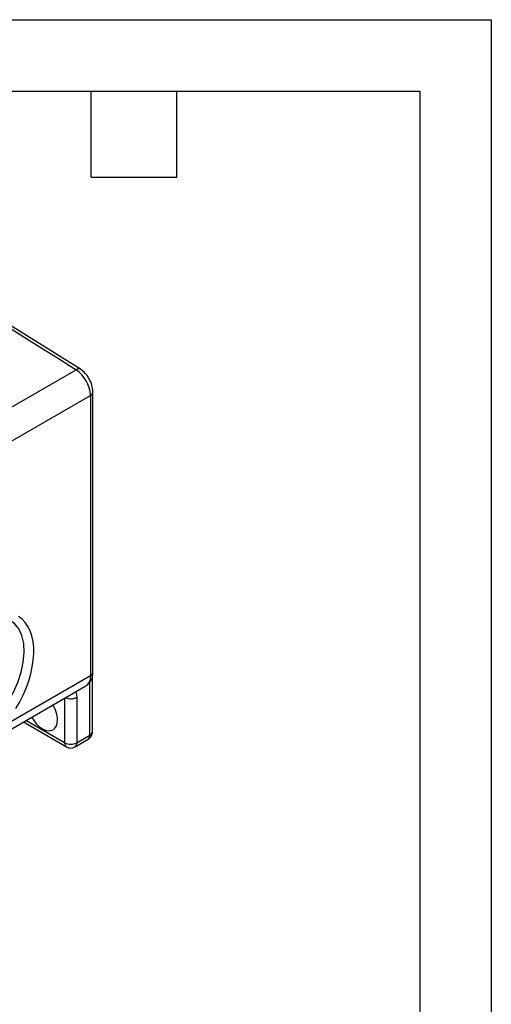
# Model space of a CAD drawing. Header units: millimetres. Extents: x 0 to 559, y 0 to 432.
# Tile 8 of 8: x 475 to 559, y 257 to 432. Entities that reach past the tile are written whole.
import ezdxf

# ---------------------------------------------------------------- set-up
doc = ezdxf.new("R2010")
doc.units = ezdxf.units.MM
doc.header["$LTSCALE"] = 2
doc.layers.add('TEXT', color=140, linetype='Continuous', lineweight=25)

msp = doc.modelspace()

# ---------------------------------------------------------------- linework, layer by layer
at = {"color": 7, "linetype": 'Continuous'}
for p, q in [((0.005, 431.805), (558.805, 431.805)), ((558.805, 431.805), (558.805, 0.005))]:
    msp.add_line(p, q, dxfattribs=at)
for p, q in [((449.616, 349.196), (485.023, 369.635)), ((488.024, 315.853), (488.024, 365.675)), ((452.016, 344.524), (487.578, 365.053)), ((487.578, 365.053), (487.578, 315.231)), ((487.578, 315.231), (471.897, 306.178)), ((487.934, 305.327), (487.934, 315.111)), ((451.971, 293.387), (486.788, 313.486)), ((487.488, 304.705), (487.488, 314.131)), ((485.153, 311.445), (485.153, 303.357)), ((482.998, 311.298), (482.998, 303.357)), ((475.673, 307.07), (483.313, 302.659)), ((482.998, 303.357), (476.12, 307.327)), ((485.153, 303.357), (487.488, 304.705)), ((484.837, 302.659), (487.172, 304.007))]:
    msp.add_line(p, q)
at = {"flags": 128}
for points in [[(462.504, 383.525), (465.32, 381.837), (468.136, 380.136), (470.951, 378.421), (473.767, 376.691), (476.581, 374.948), (479.396, 373.191), (482.209, 371.42), (485.023, 369.635)], [(485.785, 369.705), (484.863, 370.297), (477.665, 374.824), (470.462, 379.26), (463.657, 383.364)], [(467.031, 304.825), (468.249, 305.582), (469.446, 306.525), (470.597, 307.636), (471.679, 308.888), (472.834, 310.509), (473.833, 312.244), (474.651, 314.057), (475.264, 315.886), (475.653, 317.691), (475.809, 319.411), (475.721, 321.005), (475.397, 322.42), (474.837, 323.62), (474.064, 324.566), (473.09, 325.231), (471.951, 325.594), (470.668, 325.64), (469.287, 325.371), (468.329, 325.016), (467.357, 324.528)], [(474.322, 309.43), (475.01, 310.62), (475.626, 311.845), (476.163, 313.091), (476.616, 314.346), (476.981, 315.597), (477.254, 316.832), (477.433, 318.039), (477.514, 319.205), (477.498, 320.318), (477.385, 321.368), (477.176, 322.344), (476.873, 323.235), (476.479, 324.034), (475.997, 324.732), (475.434, 325.322), (474.794, 325.798)], [(484.903, 312.398), (485.048, 312.153), (485.153, 311.445)], [(477.125, 307.908), (477.151, 307.862), (477.557, 307.242), (478.021, 306.689), (478.523, 306.223), (479.046, 305.861), (479.569, 305.619), (480.072, 305.505), (480.535, 305.523), (480.942, 305.674), (481.275, 305.95), (481.523, 306.342), (481.675, 306.835), (481.727, 307.409)]]:
    msp.add_lwpolyline(points, dxfattribs=at)
for centre, radius, start, end in [((485.462, 369.08), 0.708, 62.75415, 128.36492), ((481.688, 364.772), 5.897, 2.73267, 55.55918), ((483.165, 365.703), 4.786, 29.09865, 56.80437), ((483.308, 365.603), 4.712, 0.88944, 31.00275), ((487.295, 365.727), 0.73, 292.73097, 356.02405), ((485.703, 315.028), 1.885, 305.13834, 6.17384), ((485.455, 315.686), 2.569, 301.28794, 3.7482), ((487.261, 315.929), 0.766, 294.37466, 354.3052), ((484.069, 313.557), 2.373, 246.76786, 297.16684), ((476.104, 307.177), 5.627, 2.3618, 31.24212), ((486.587, 305.176), 1.296, 296.53234, 331.8785), ((486.741, 304.622), 0.751, 305.01333, 6.29885), ((487.172, 305.403), 0.766, 294.37466, 354.3052), ((486.582, 305.266), 1.345, 328.5999, 2.57328), ((483.761, 303.282), 0.767, 174.38865, 234.19845), ((484.075, 305.437), 2.342, 242.60967, 297.39033), ((484.075, 303.805), 1.365, 236.33086, 303.68941), ((484.389, 303.282), 0.767, 305.82355, 5.60943)]:
    msp.add_arc(centre, radius, start, end)
at = {"layer": 'TEXT'}
for p, q in [((12.7, 419.1), (546.1, 419.1)), ((487.68, 403.86), (487.68, 419.1)), ((502.92, 403.86), (502.92, 419.1)), ((546.1, 419.1), (546.1, 12.7)), ((487.68, 403.86), (502.92, 403.86))]:
    msp.add_line(p, q, dxfattribs=at)

doc.saveas('drawing.dxf')
